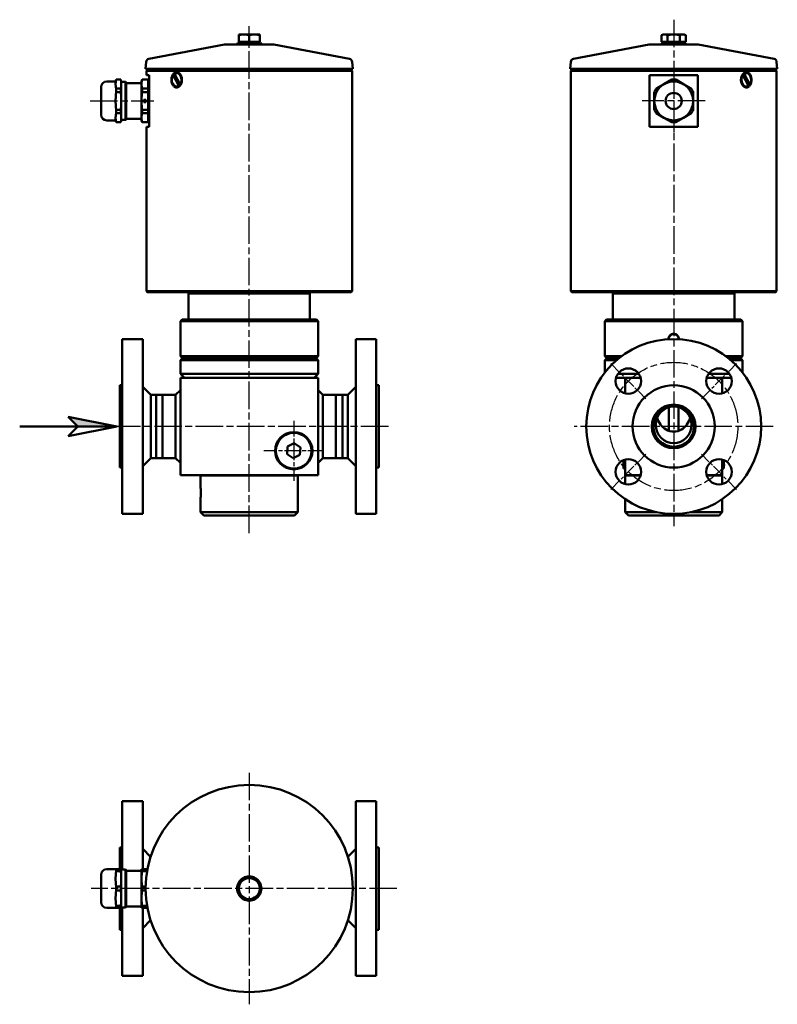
# Model space of a CAD drawing. Header units: millimetres. Extents: x 69 to 537, y 181 to 789.
import ezdxf

# ---------------------------------------------------------------- set-up
doc = ezdxf.new("R2010")
doc.units = ezdxf.units.MM
doc.header["$LTSCALE"] = 3
doc.linetypes.add('CHAIN', pattern=[0.3543, 0.2362, -0.0295, 0.0591, -0.0295])
for name, color, linetype, lineweight in [('Mittellinie(DIN)', 4, 'CHAIN', 25), ('Mittelpunktmarkierung(DIN)', 4, 'CHAIN', 25), ('Schraffur', 230, 'Continuous', 25), ('Sichtbare Kanten(DIN)', 7, 'Continuous', 50), ('Skizziergeometrie(DIN)', 255, 'Continuous', 50), ('Symbole(DIN)', 255, 'Continuous', 25)]:
    doc.layers.add(name, color=color, linetype=linetype, lineweight=lineweight)
doc.styles.get("Standard").update_dxf_attribs({"font": 'isocpeur.ttf'})
doc.dimstyles.new('Führungslinie(DIN)', dxfattribs={"dimscale": 3, "dimtxt": 0.18, "dimasz": 2.5, "dimexe": 0.18, "dimexo": 0.0625, "dimgap": 0.09, "dimtad": 0, "dimtih": 1, "dimtoh": 1, "dimdec": 4, "dimzin": 0, "dimdsep": 46, "dimtxsty": 'Standard', "dimblk": 'CLOSED', "dimcen": 0.09, "dimadec": 0, "dimazin": 0, "dimtfac": 1, "dimtdec": 4, "dimtofl": 0, "dimtmove": 0, "dimatfit": 3, "dimfxl": 1, "dimtolj": 1, "dimtzin": 0, "dimarcsym": 0})

# ---------------------------------------------------------------- blocks, each defined once
blk = doc.blocks.new('Richtungspfeil')
at = {"layer": 'Schraffur'}
blk.add_hatch(color=256, dxfattribs=at).paths.add_polyline_path([(10, 0), (0, 2), (2, 0)])
for p, q in [((10, 0), (0, 2)), ((0, 2), (2, 0)), ((2, 0), (10, 0))]:
    blk.add_line(p, q)
at = {"layer": 'Skizziergeometrie(DIN)'}
for p, q in [((-10, 0), (10, 0)), ((10, 0), (0, 2)), ((0, 2), (2, 0)), ((2, 0), (0, -2)), ((0, -2), (10, 0))]:
    blk.add_line(p, q, dxfattribs=at)
blk = doc.blocks.new('_Closed')
at = {"color": 0, "linetype": 'ByBlock', "lineweight": -2}
for p, q in [((-1, 0.167), (0, 0)), ((-1, 0.167), (-1, -0.167)), ((0, 0), (-1, -0.167)), ((0, 0), (-1, 0))]:
    blk.add_line(p, q, dxfattribs=at)

msp = doc.modelspace()

# ---------------------------------------------------------------- linework, layer by layer
at = {"layer": 'Mittellinie(DIN)', "linetype": 'CHAIN', "ltscale": 23.990969}
for p, q in [((210.83, 471.82), (210.83, 784.82)), ((112.52, 738.65), (151.83, 738.65)), ((296.73, 537.65), (120.58, 537.65))]:
    msp.add_line(p, q, dxfattribs=at)
msp.add_circle((472.95, 537.65), 39.6, dxfattribs=at)
at = {"layer": 'Mittelpunktmarkierung(DIN)', "linetype": 'CHAIN', "ltscale": 23.990969}
for p, q in [((472.95, 788.82), (472.95, 476.15)), ((472.95, 758.14), (472.95, 719.16)), ((492.44, 738.65), (453.46, 738.65)), ((534.45, 537.65), (411.45, 537.65)), ((210.83, 323.82), (210.83, 180.85)), ((302.02, 252.33), (113.16, 252.33))]:
    msp.add_line(p, q, dxfattribs=at)
at = {"layer": 'Mittelpunktmarkierung(DIN)', "linetype": 'CHAIN', "ltscale": 11.371256}
for p, q in [((434.09, 576.5), (455.8, 554.79)), ((490.1, 554.79), (511.8, 576.5)), ((434.09, 498.79), (455.8, 520.5)), ((511.8, 498.79), (490.1, 520.5))]:
    msp.add_line(p, q, dxfattribs=at)
at = {"layer": 'Mittelpunktmarkierung(DIN)', "linetype": 'CHAIN', "ltscale": 13.704791}
for p, q in [((238.33, 541.15), (238.33, 504.15)), ((256.83, 522.65), (219.83, 522.65))]:
    msp.add_line(p, q, dxfattribs=at)
at = {"layer": 'Sichtbare Kanten(DIN)'}
for p, q in [((204.33, 779.17), (204.33, 779.75)), ((207.58, 779.75), (204.33, 779.75)), ((204.33, 775.05), (204.33, 779.17)), ((214.08, 779.75), (207.58, 779.75)), ((210.83, 775.05), (210.83, 779.17)), ((217.33, 779.75), (214.08, 779.75)), ((217.33, 779.75), (217.33, 779.17)), ((217.33, 775.05), (217.33, 779.17)), ((466.45, 779.75), (465.44, 779.17)), ((465.44, 775.05), (465.44, 779.17)), ((467.32, 779.75), (466.45, 779.75)), ((472.95, 779.75), (467.32, 779.75)), ((469.2, 775.05), (469.2, 779.17)), ((478.58, 779.75), (472.95, 779.75)), ((476.7, 775.05), (476.7, 779.17)), ((479.45, 779.75), (478.58, 779.75)), ((479.45, 779.75), (480.45, 779.17)), ((480.45, 775.05), (480.45, 779.17)), ((195.63, 773.41), (148.88, 764.57)), ((196.01, 773.45), (225.65, 773.45)), ((203.9, 774.45), (203.33, 773.45)), ((203.9, 774.45), (217.75, 774.45)), ((210.83, 775.05), (204.33, 775.05)), ((205.01, 775.05), (205.01, 774.45)), ((217.33, 775.05), (210.83, 775.05)), ((216.64, 775.05), (216.64, 774.45)), ((217.75, 774.45), (218.33, 773.45)), ((226.02, 773.41), (272.78, 764.57)), ((457.76, 773.41), (411, 764.57)), ((458.13, 773.45), (487.77, 773.45)), ((469.2, 775.05), (465.44, 775.05)), ((466.03, 774.45), (465.45, 773.45)), ((466.03, 774.45), (479.87, 774.45)), ((467.13, 775.05), (467.13, 774.45)), ((476.7, 775.05), (469.2, 775.05)), ((480.45, 775.05), (476.7, 775.05)), ((478.76, 775.05), (478.76, 774.45)), ((479.87, 774.45), (480.45, 773.45)), ((488.14, 773.41), (534.9, 764.57)), ((147.26, 762.8), (146.84, 758.45)), ((274.39, 762.8), (274.81, 758.45)), ((409.38, 762.8), (408.96, 758.45)), ((536.52, 762.8), (536.94, 758.45)), ((146.84, 758.45), (274.81, 758.45)), ((147.83, 757.65), (147.33, 757.15)), ((274.33, 757.15), (147.33, 757.15)), ((147.33, 754.65), (147.33, 757.15)), ((149.12, 754.65), (147.33, 754.65)), ((147.83, 757.65), (273.83, 757.65)), ((148.83, 758.45), (148.83, 757.65)), ((149.12, 754.65), (149.12, 722.65)), ((163.79, 754.52), (164.15, 754.52)), ((167.27, 747.88), (163.79, 754.52)), ((164.65, 755.42), (168.13, 748.77)), ((165.96, 755.85), (166.31, 755.85)), ((272.83, 758.45), (272.83, 757.65)), ((273.83, 757.65), (274.33, 757.15)), ((274.33, 621.15), (274.33, 757.15)), ((408.96, 758.45), (536.94, 758.45)), ((409.95, 757.65), (409.45, 757.15)), ((536.45, 757.15), (409.45, 757.15)), ((409.45, 621.15), (409.45, 757.15)), ((409.95, 757.65), (535.95, 757.65)), ((410.95, 758.45), (410.95, 757.65)), ((487.95, 754.65), (457.95, 754.65)), ((457.95, 722.65), (457.95, 754.65)), ((487.95, 754.65), (487.95, 722.65)), ((515.65, 754.52), (515.3, 754.52)), ((519.12, 747.88), (515.65, 754.52)), ((518.72, 749.43), (515.93, 754.76)), ((516.15, 755.42), (516.51, 755.42)), ((516.51, 755.42), (519.98, 748.77)), ((517.82, 755.85), (517.46, 755.85)), ((534.95, 758.45), (534.95, 757.65)), ((535.95, 757.65), (536.45, 757.15)), ((536.45, 621.15), (536.45, 757.15)), ((122.82, 750.64), (128.32, 750.64)), ((128.32, 750.65), (128.65, 751.85)), ((128.32, 749.04), (128.32, 750.65)), ((128.65, 751.79), (128.65, 751.85)), ((128.65, 751.85), (131.5, 751.85)), ((128.65, 751.79), (131.5, 751.79)), ((131.5, 751.79), (131.5, 751.85)), ((131.82, 750.65), (131.5, 751.85)), ((131.82, 749.04), (131.82, 750.65)), ((131.82, 750.41), (134.44, 750.41)), ((131.82, 738.65), (131.82, 749.04)), ((134.44, 726.89), (134.44, 750.41)), ((134.82, 750.03), (134.44, 750.41)), ((134.82, 727.27), (134.82, 750.03)), ((134.82, 749.65), (144.33, 749.65)), ((144.33, 750.65), (144.66, 751.85)), ((144.33, 749.04), (144.33, 750.65)), ((144.33, 738.65), (144.33, 749.04)), ((144.66, 751.79), (144.66, 751.85)), ((144.66, 751.85), (148.32, 751.85)), ((144.66, 751.79), (148.32, 751.79)), ((148.32, 751.79), (148.32, 751.85)), ((148.32, 751.79), (148.32, 746.29)), ((165.06, 753.86), (167.85, 748.53)), ((167.62, 747.88), (167.27, 747.88)), ((168.13, 748.77), (168.48, 748.77)), ((466.95, 749.04), (462.19, 746.29)), ((471.71, 751.79), (466.95, 749.04)), ((478.95, 749.04), (474.19, 751.79)), ((483.71, 746.29), (478.95, 749.04)), ((519.98, 748.77), (519.63, 748.77)), ((119.32, 730.16), (119.32, 747.14)), ((131.5, 746.29), (128.65, 746.29)), ((128.65, 744.15), (128.65, 746.29)), ((128.65, 744.15), (131.5, 744.15)), ((131.5, 744.15), (131.5, 746.29)), ((144.66, 744.15), (144.66, 746.29)), ((148.32, 746.29), (144.66, 746.29)), ((144.66, 744.15), (148.32, 744.15)), ((148.32, 744.15), (148.32, 746.29)), ((148.32, 744.15), (148.32, 733.15)), ((165.96, 747.45), (166.31, 747.45)), ((460.95, 744.15), (460.95, 738.65)), ((484.95, 738.65), (484.95, 744.15)), ((517.82, 747.45), (517.46, 747.45)), ((131.82, 728.25), (131.82, 738.65)), ((144.33, 728.25), (144.33, 738.65)), ((145.66, 739.31), (146.98, 739.31)), ((145.66, 737.99), (145.66, 739.31)), ((146.98, 737.99), (145.66, 737.99)), ((145.75, 738.49), (145.78, 738.5)), ((145.8, 738.45), (145.76, 738.43)), ((145.97, 739.08), (145.95, 739.11)), ((146, 739.15), (146.02, 739.12)), ((146.29, 738.05), (146.29, 738.09)), ((146.35, 738.09), (146.35, 738.05)), ((146.63, 739.12), (146.65, 739.15)), ((146.7, 739.11), (146.68, 739.08)), ((146.88, 738.43), (146.85, 738.45)), ((146.86, 738.5), (146.9, 738.49)), ((146.98, 739.31), (146.98, 737.99)), ((460.95, 738.65), (460.95, 733.15)), ((484.95, 733.15), (484.95, 738.65)), ((131.5, 733.15), (128.65, 733.15)), ((128.65, 731), (128.65, 733.15)), ((128.65, 731), (131.5, 731)), ((131.5, 731), (131.5, 733.15)), ((144.66, 731), (144.66, 733.15)), ((148.32, 733.15), (144.66, 733.15)), ((144.66, 731), (148.32, 731)), ((148.32, 731), (148.32, 733.15)), ((148.32, 731), (148.32, 725.51)), ((462.19, 731), (466.95, 728.25)), ((478.95, 728.25), (483.71, 731)), ((122.82, 726.66), (128.32, 726.66)), ((128.32, 726.65), (128.32, 728.25)), ((128.32, 726.65), (128.65, 725.45)), ((128.65, 725.45), (128.65, 725.51)), ((131.5, 725.51), (128.65, 725.51)), ((128.65, 725.45), (131.5, 725.45)), ((131.82, 726.65), (131.5, 725.45)), ((131.5, 725.45), (131.5, 725.51)), ((131.82, 726.65), (131.82, 728.25)), ((131.82, 726.89), (134.44, 726.89)), ((134.82, 727.27), (134.44, 726.89)), ((134.82, 727.65), (144.33, 727.65)), ((144.33, 726.65), (144.33, 728.25)), ((144.33, 726.65), (144.66, 725.45)), ((144.66, 725.45), (144.66, 725.51)), ((148.32, 725.51), (144.66, 725.51)), ((144.66, 725.45), (148.32, 725.45)), ((148.32, 725.45), (148.32, 725.51)), ((466.95, 728.25), (471.71, 725.51)), ((474.19, 725.51), (478.95, 728.25)), ((147.33, 722.65), (149.12, 722.65)), ((147.33, 621.15), (147.33, 722.65)), ((457.95, 722.65), (487.95, 722.65)), ((147.33, 621.15), (274.33, 621.15)), ((147.83, 620.65), (147.33, 621.15)), ((273.83, 620.65), (147.83, 620.65)), ((179.83, 620.65), (179.83, 619.65)), ((241.83, 620.65), (241.83, 619.65)), ((273.83, 620.65), (274.33, 621.15)), ((409.45, 621.15), (536.45, 621.15)), ((409.95, 620.65), (409.45, 621.15)), ((535.95, 620.65), (409.95, 620.65)), ((441.95, 620.65), (441.95, 619.65)), ((503.95, 620.65), (503.95, 619.65)), ((535.95, 620.65), (536.45, 621.15)), ((248.33, 619.65), (173.33, 619.65)), ((173.33, 603.65), (173.33, 619.65)), ((248.33, 603.65), (248.33, 619.65)), ((510.45, 619.65), (435.45, 619.65)), ((435.45, 603.65), (435.45, 619.65)), ((510.45, 603.65), (510.45, 619.65)), ((169.33, 603.65), (168.33, 602.65)), ((168.33, 594.85), (168.33, 602.65)), ((253.33, 602.65), (168.33, 602.65)), ((169.33, 603.65), (252.33, 603.65)), ((252.33, 603.65), (253.33, 602.65)), ((253.33, 581.15), (253.33, 602.65)), ((431.45, 603.65), (430.45, 602.65)), ((430.45, 581.15), (430.45, 602.65)), ((515.45, 602.65), (430.45, 602.65)), ((431.45, 603.65), (514.45, 603.65)), ((514.45, 603.65), (515.45, 602.65)), ((515.45, 581.15), (515.45, 602.65)), ((132.43, 483.65), (132.43, 591.65)), ((132.43, 591.65), (145.03, 591.65)), ((145.03, 483.65), (145.03, 591.65)), ((276.63, 591.65), (276.63, 483.65)), ((289.23, 591.65), (276.63, 591.65)), ((289.23, 591.65), (289.23, 483.65)), ((168.33, 581.15), (168.33, 588.45)), ((168.33, 581.15), (253.33, 581.15)), ((169.83, 579.65), (168.33, 581.15)), ((169.33, 579.65), (168.33, 578.65)), ((253.33, 578.65), (168.33, 578.65)), ((168.33, 577.15), (168.33, 578.65)), ((169.33, 579.65), (252.33, 579.65)), ((251.83, 579.65), (253.33, 581.15)), ((252.33, 579.65), (253.33, 578.65)), ((253.33, 570.15), (253.33, 578.65)), ((430.45, 581.15), (440.95, 581.15)), ((431.95, 579.65), (430.45, 581.15)), ((431.45, 579.65), (430.45, 578.65)), ((437.81, 578.65), (430.45, 578.65)), ((430.45, 570.96), (430.45, 578.65)), ((431.45, 579.65), (439.01, 579.65)), ((504.95, 581.15), (515.45, 581.15)), ((506.89, 579.65), (514.45, 579.65)), ((515.45, 578.65), (508.09, 578.65)), ((513.95, 579.65), (515.45, 581.15)), ((514.45, 579.65), (515.45, 578.65)), ((515.45, 570.96), (515.45, 578.65)), ((168.33, 570.15), (168.33, 571.15)), ((168.33, 570.15), (253.33, 570.15)), ((170.83, 567.65), (168.33, 570.15)), ((168.33, 567.65), (168.33, 507.65)), ((184.37, 567.65), (168.33, 567.65)), ((237.28, 567.65), (184.37, 567.65)), ((253.33, 567.65), (237.28, 567.65)), ((250.83, 567.65), (253.33, 570.15)), ((253.33, 507.65), (253.33, 567.65)), ((442.95, 567.65), (437.36, 567.65)), ((438.51, 570.15), (451.38, 570.15)), ((442.95, 567.65), (452.54, 567.65)), ((442.95, 558.06), (442.95, 567.65)), ((493.36, 567.65), (502.95, 567.65)), ((494.52, 570.15), (507.38, 570.15)), ((502.95, 567.65), (502.95, 558.06)), ((508.54, 567.65), (502.95, 567.65)), ((130.83, 512.25), (130.83, 563.05)), ((130.83, 563.05), (132.43, 563.05)), ((150.03, 557.15), (145.03, 562.15)), ((165.33, 557.15), (168.33, 560.15)), ((256.33, 557.15), (253.33, 560.15)), ((271.63, 557.15), (276.63, 562.15)), ((290.83, 563.05), (289.23, 563.05)), ((290.83, 563.05), (290.83, 512.25)), ((150.03, 518.15), (150.03, 557.15)), ((150.03, 557.15), (153.33, 557.15)), ((153.33, 518.15), (153.33, 557.15)), ((153.33, 557.15), (153.33, 518.15)), ((157.33, 557.15), (153.33, 557.15)), ((157.33, 557.15), (157.33, 518.15)), ((165.33, 557.15), (157.33, 557.15)), ((157.33, 557.15), (157.33, 518.15)), ((165.33, 518.15), (165.33, 557.15)), ((256.33, 557.15), (256.33, 518.15)), ((264.33, 557.15), (256.33, 557.15)), ((264.33, 518.15), (264.33, 557.15)), ((264.33, 557.15), (264.33, 551.44)), ((268.33, 557.15), (264.33, 557.15)), ((268.33, 557.15), (268.33, 518.15)), ((271.63, 557.15), (268.33, 557.15)), ((268.33, 557.15), (268.33, 551.44)), ((271.63, 557.15), (271.63, 518.15)), ((264.33, 551.44), (264.33, 518.15)), ((268.33, 551.44), (268.33, 537.65)), ((469.95, 534.97), (469.95, 549.51)), ((475.95, 534.97), (475.95, 549.51)), ((268.33, 537.65), (268.33, 518.15)), ((234.19, 520.59), (234.48, 525.2)), ((234.48, 525.2), (238.62, 527.26)), ((238.62, 527.26), (242.46, 524.7)), ((242.46, 524.7), (242.17, 520.09)), ((150.03, 518.15), (145.03, 513.15)), ((150.03, 518.15), (153.33, 518.15)), ((157.33, 518.15), (153.33, 518.15)), ((165.33, 518.15), (157.33, 518.15)), ((165.33, 518.15), (168.33, 515.15)), ((238.04, 518.04), (234.19, 520.59)), ((242.17, 520.09), (238.04, 518.04)), ((256.33, 518.15), (253.33, 515.15)), ((264.33, 518.15), (256.33, 518.15)), ((268.33, 518.15), (264.33, 518.15)), ((271.63, 518.15), (268.33, 518.15)), ((271.63, 518.15), (276.63, 513.15)), ((441.95, 511.65), (441.95, 516.9)), ((442.95, 507.65), (442.95, 517.24)), ((502.95, 517.24), (502.95, 507.65)), ((503.95, 516.9), (503.95, 511.65)), ((130.83, 512.25), (132.43, 512.25)), ((290.83, 512.25), (289.23, 512.25)), ((441.95, 511.65), (442.95, 511.65)), ((503.95, 511.65), (502.95, 511.65)), ((168.33, 507.65), (253.33, 507.65)), ((181.03, 507.65), (180.83, 507.45)), ((240.83, 507.45), (180.83, 507.45)), ((180.83, 499.35), (180.83, 507.45)), ((240.63, 507.65), (240.83, 507.45)), ((240.83, 484.65), (240.83, 507.45)), ((452.54, 507.65), (442.95, 507.65)), ((443.15, 507.65), (442.95, 507.45)), ((452.48, 507.45), (442.95, 507.45)), ((442.95, 502.05), (442.95, 507.45)), ((502.95, 507.65), (493.36, 507.65)), ((502.95, 507.45), (493.41, 507.45)), ((502.75, 507.65), (502.95, 507.45)), ((502.95, 502.05), (502.95, 507.45)), ((180.83, 484.65), (180.83, 493.95)), ((442.95, 484.65), (442.95, 492.75)), ((502.95, 484.65), (502.95, 492.75)), ((132.43, 483.65), (145.03, 483.65)), ((180.83, 484.65), (240.83, 484.65)), ((182.83, 482.65), (180.83, 484.65)), ((238.83, 482.65), (182.83, 482.65)), ((238.83, 482.65), (240.83, 484.65)), ((289.23, 483.65), (276.63, 483.65)), ((442.95, 484.65), (462.61, 484.65)), ((444.95, 482.65), (442.95, 484.65)), ((500.95, 482.65), (444.95, 482.65)), ((483.29, 484.65), (502.95, 484.65)), ((500.95, 482.65), (502.95, 484.65)), ((132.43, 264.09), (132.43, 306.33)), ((132.43, 306.33), (145.03, 306.33)), ((145.03, 264.33), (145.03, 306.33)), ((276.63, 306.33), (276.63, 198.33)), ((289.23, 306.33), (276.63, 306.33)), ((289.23, 306.33), (289.23, 198.33)), ((130.83, 264.33), (130.83, 277.73)), ((130.83, 277.73), (132.43, 277.73)), ((149.92, 271.94), (145.03, 276.83)), ((271.74, 271.94), (276.63, 276.83)), ((290.83, 277.73), (289.23, 277.73)), ((290.83, 277.73), (290.83, 226.93)), ((122.82, 264.32), (128.32, 264.32)), ((128.65, 264.33), (128.32, 264.33)), ((131.5, 264.33), (128.65, 264.33)), ((128.65, 263.09), (128.65, 264.33)), ((128.65, 263.09), (131.5, 263.09)), ((131.82, 264.33), (131.5, 264.33)), ((131.5, 263.09), (131.5, 264.33)), ((131.82, 258.33), (131.82, 264.33)), ((131.82, 264.09), (134.44, 264.09)), ((134.44, 240.57), (134.44, 264.09)), ((134.82, 263.71), (134.44, 264.09)), ((134.82, 240.95), (134.82, 263.71)), ((134.82, 263.33), (144.33, 263.33)), ((144.33, 258.33), (144.33, 264.33)), ((144.66, 264.33), (144.33, 264.33)), ((144.66, 263.09), (144.66, 264.33)), ((147.98, 264.33), (144.66, 264.33)), ((144.66, 263.09), (147.75, 263.09)), ((119.32, 243.84), (119.32, 260.82)), ((131.82, 246.33), (131.82, 258.33)), ((144.33, 246.33), (144.33, 258.33)), ((204.33, 256.09), (207.58, 257.96)), ((204.33, 252.33), (204.33, 256.09)), ((207.58, 257.96), (210.83, 259.84)), ((210.83, 259.84), (214.08, 257.96)), ((214.08, 257.96), (217.33, 256.09)), ((217.33, 256.09), (217.33, 252.33)), ((131.5, 253.57), (128.65, 253.57)), ((128.65, 251.09), (128.65, 253.57)), ((128.65, 251.09), (131.5, 251.09)), ((131.5, 251.09), (131.5, 253.57)), ((144.66, 251.09), (144.66, 253.57)), ((146.85, 253.57), (144.66, 253.57)), ((144.66, 251.09), (146.85, 251.09)), ((204.33, 248.58), (204.33, 252.33)), ((217.33, 252.33), (217.33, 248.58)), ((131.82, 240.33), (131.82, 246.33)), ((144.33, 240.33), (144.33, 246.33)), ((207.58, 246.7), (204.33, 248.58)), ((210.83, 244.83), (207.58, 246.7)), ((214.08, 246.7), (210.83, 244.83)), ((217.33, 248.58), (214.08, 246.7)), ((122.82, 240.34), (128.32, 240.34)), ((128.32, 240.33), (128.65, 240.33)), ((131.5, 241.57), (128.65, 241.57)), ((128.65, 240.33), (128.65, 241.57)), ((128.65, 240.33), (131.5, 240.33)), ((130.83, 226.93), (130.83, 240.33)), ((131.5, 240.33), (131.5, 241.57)), ((131.5, 240.33), (131.82, 240.33)), ((131.82, 240.57), (134.44, 240.57)), ((132.43, 198.33), (132.43, 240.57)), ((134.82, 240.95), (134.44, 240.57)), ((134.82, 241.33), (144.33, 241.33)), ((144.33, 240.33), (144.66, 240.33)), ((144.66, 240.33), (144.66, 241.57)), ((147.75, 241.57), (144.66, 241.57)), ((144.66, 240.33), (147.98, 240.33)), ((145.03, 198.33), (145.03, 240.33)), ((149.92, 232.72), (145.03, 227.83)), ((271.74, 232.72), (276.63, 227.83)), ((130.83, 226.93), (132.43, 226.93)), ((290.83, 226.93), (289.23, 226.93)), ((132.43, 198.33), (145.03, 198.33)), ((289.23, 198.33), (276.63, 198.33))]:
    msp.add_line(p, q, dxfattribs=at)
at = {"layer": 'Sichtbare Kanten(DIN)', "flags": 128}
for points in [[(207.58, 779.75), (207.45, 779.75), (207.32, 779.74), (207.19, 779.74), (207.06, 779.73), (206.93, 779.72), (206.8, 779.71), (206.67, 779.7), (206.54, 779.68), (206.41, 779.67), (206.28, 779.65), (206.14, 779.63), (206.01, 779.6), (205.88, 779.58), (205.74, 779.55), (205.61, 779.52), (205.47, 779.49), (205.33, 779.46), (205.2, 779.43), (205.06, 779.39), (204.91, 779.35), (204.77, 779.31), (204.62, 779.26), (204.48, 779.22), (204.33, 779.17)], [(210.83, 779.17), (210.68, 779.22), (210.53, 779.26), (210.38, 779.31), (210.24, 779.35), (210.1, 779.39), (209.96, 779.43), (209.82, 779.46), (209.68, 779.49), (209.55, 779.52), (209.41, 779.55), (209.28, 779.58), (209.14, 779.6), (209.01, 779.63), (208.88, 779.65), (208.75, 779.67), (208.62, 779.68), (208.49, 779.7), (208.36, 779.71), (208.23, 779.72), (208.1, 779.73), (207.97, 779.74), (207.84, 779.74), (207.71, 779.75), (207.58, 779.75)], [(214.08, 779.75), (213.95, 779.75), (213.82, 779.74), (213.69, 779.74), (213.56, 779.73), (213.43, 779.72), (213.3, 779.71), (213.17, 779.7), (213.04, 779.68), (212.91, 779.67), (212.78, 779.65), (212.64, 779.63), (212.51, 779.6), (212.38, 779.58), (212.24, 779.55), (212.11, 779.52), (211.97, 779.49), (211.83, 779.46), (211.7, 779.43), (211.56, 779.39), (211.41, 779.35), (211.27, 779.31), (211.12, 779.26), (210.98, 779.22), (210.83, 779.17)], [(217.33, 779.17), (217.18, 779.22), (217.03, 779.26), (216.88, 779.31), (216.74, 779.35), (216.6, 779.39), (216.46, 779.43), (216.32, 779.46), (216.18, 779.49), (216.05, 779.52), (215.91, 779.55), (215.78, 779.58), (215.64, 779.6), (215.51, 779.63), (215.38, 779.65), (215.25, 779.67), (215.12, 779.68), (214.99, 779.7), (214.86, 779.71), (214.73, 779.72), (214.6, 779.73), (214.47, 779.74), (214.34, 779.74), (214.21, 779.75), (214.08, 779.75)], [(467.32, 779.75), (467.24, 779.75), (467.17, 779.74), (467.09, 779.74), (467.02, 779.73), (466.95, 779.72), (466.87, 779.71), (466.8, 779.7), (466.72, 779.68), (466.64, 779.67), (466.57, 779.65), (466.49, 779.63), (466.42, 779.6), (466.34, 779.58), (466.26, 779.55), (466.18, 779.52), (466.1, 779.49), (466.03, 779.46), (465.95, 779.43), (465.86, 779.39), (465.78, 779.35), (465.7, 779.31), (465.62, 779.26), (465.53, 779.22), (465.44, 779.17)], [(469.2, 779.17), (469.11, 779.22), (469.03, 779.26), (468.94, 779.31), (468.86, 779.35), (468.78, 779.39), (468.7, 779.43), (468.61, 779.46), (468.54, 779.49), (468.46, 779.52), (468.38, 779.55), (468.3, 779.58), (468.22, 779.6), (468.15, 779.63), (468.07, 779.65), (468, 779.67), (467.92, 779.68), (467.85, 779.7), (467.77, 779.71), (467.7, 779.72), (467.62, 779.73), (467.55, 779.74), (467.47, 779.74), (467.4, 779.75), (467.32, 779.75)], [(472.95, 779.75), (472.8, 779.75), (472.65, 779.74), (472.5, 779.74), (472.35, 779.73), (472.2, 779.72), (472.05, 779.71), (471.9, 779.7), (471.75, 779.68), (471.6, 779.67), (471.45, 779.65), (471.29, 779.63), (471.14, 779.6), (470.99, 779.58), (470.83, 779.55), (470.68, 779.52), (470.52, 779.49), (470.36, 779.46), (470.2, 779.43), (470.04, 779.39), (469.87, 779.35), (469.71, 779.31), (469.54, 779.26), (469.37, 779.22), (469.2, 779.17)], [(476.7, 779.17), (476.53, 779.22), (476.36, 779.26), (476.19, 779.31), (476.03, 779.35), (475.86, 779.39), (475.7, 779.43), (475.54, 779.46), (475.38, 779.49), (475.22, 779.52), (475.07, 779.55), (474.91, 779.58), (474.76, 779.6), (474.6, 779.63), (474.45, 779.65), (474.3, 779.67), (474.15, 779.68), (474, 779.7), (473.85, 779.71), (473.7, 779.72), (473.55, 779.73), (473.4, 779.74), (473.25, 779.74), (473.1, 779.75), (472.95, 779.75)], [(478.58, 779.75), (478.5, 779.75), (478.43, 779.74), (478.35, 779.74), (478.28, 779.73), (478.2, 779.72), (478.13, 779.71), (478.05, 779.7), (477.98, 779.68), (477.9, 779.67), (477.83, 779.65), (477.75, 779.63), (477.67, 779.6), (477.6, 779.58), (477.52, 779.55), (477.44, 779.52), (477.36, 779.49), (477.28, 779.46), (477.2, 779.43), (477.12, 779.39), (477.04, 779.35), (476.96, 779.31), (476.87, 779.26), (476.79, 779.22), (476.7, 779.17)], [(480.45, 779.17), (480.37, 779.22), (480.28, 779.26), (480.2, 779.31), (480.12, 779.35), (480.03, 779.39), (479.95, 779.43), (479.87, 779.46), (479.79, 779.49), (479.71, 779.52), (479.64, 779.55), (479.56, 779.58), (479.48, 779.6), (479.41, 779.63), (479.33, 779.65), (479.25, 779.67), (479.18, 779.68), (479.1, 779.7), (479.03, 779.71), (478.95, 779.72), (478.88, 779.73), (478.8, 779.74), (478.73, 779.74), (478.65, 779.75), (478.58, 779.75)], [(165.93, 746.9), (165.51, 746.94), (165.09, 747.06), (164.69, 747.27), (164.31, 747.56), (163.97, 747.91), (163.68, 748.31), (163.42, 748.77), (163.2, 749.29), (163.03, 749.85), (162.9, 750.45), (162.83, 751.05), (162.8, 751.65), (162.83, 752.24), (162.9, 752.85), (163.03, 753.44), (163.2, 754.01), (163.42, 754.52), (163.68, 754.98), (163.97, 755.39), (164.31, 755.74), (164.69, 756.03), (165.09, 756.23), (165.51, 756.36), (165.93, 756.4)], [(164.15, 754.52), (164.19, 754.49), (164.23, 754.46), (164.27, 754.43), (164.31, 754.4), (164.35, 754.37), (164.39, 754.34), (164.43, 754.31), (164.47, 754.29), (164.51, 754.26), (164.55, 754.23), (164.59, 754.2), (164.63, 754.17), (164.67, 754.15), (164.7, 754.12), (164.74, 754.09), (164.78, 754.07), (164.81, 754.04), (164.85, 754.02), (164.88, 753.99), (164.92, 753.96), (164.95, 753.94), (164.99, 753.91), (165.02, 753.89), (165.06, 753.86)], [(165.93, 756.4), (166.35, 756.36), (166.78, 756.23), (167.2, 756.03), (167.6, 755.74), (167.97, 755.39), (168.29, 754.98), (168.58, 754.52), (168.83, 754.01), (169.03, 753.44), (169.17, 752.85), (169.26, 752.24), (169.28, 751.65), (169.26, 751.05), (169.17, 750.45), (169.03, 749.85), (168.83, 749.29), (168.58, 748.77), (168.29, 748.31), (167.97, 747.91), (167.6, 747.56), (167.2, 747.27), (166.78, 747.06), (166.35, 746.94), (165.93, 746.9)], [(517.85, 746.9), (517.43, 746.94), (517, 747.06), (516.58, 747.27), (516.18, 747.56), (515.81, 747.91), (515.48, 748.31), (515.2, 748.77), (514.95, 749.29), (514.75, 749.85), (514.61, 750.45), (514.52, 751.05), (514.49, 751.65), (514.52, 752.24), (514.61, 752.85), (514.75, 753.44), (514.95, 754.01), (515.2, 754.52), (515.48, 754.98), (515.81, 755.39), (516.18, 755.74), (516.58, 756.03), (517, 756.23), (517.43, 756.36), (517.85, 756.4)], [(515.93, 754.76), (515.94, 754.79), (515.95, 754.81), (515.96, 754.84), (515.96, 754.86), (515.97, 754.89), (515.98, 754.91), (515.99, 754.94), (516, 754.97), (516.01, 754.99), (516.02, 755.02), (516.03, 755.05), (516.04, 755.07), (516.05, 755.1), (516.05, 755.13), (516.06, 755.16), (516.07, 755.18), (516.08, 755.21), (516.09, 755.24), (516.1, 755.27), (516.11, 755.3), (516.12, 755.33), (516.13, 755.36), (516.14, 755.39), (516.15, 755.42)], [(517.85, 756.4), (518.27, 756.36), (518.69, 756.23), (519.09, 756.03), (519.46, 755.74), (519.8, 755.39), (520.1, 754.98), (520.36, 754.52), (520.58, 754.01), (520.75, 753.44), (520.88, 752.85), (520.95, 752.24), (520.98, 751.65), (520.95, 751.05), (520.88, 750.45), (520.75, 749.85), (520.58, 749.29), (520.36, 748.77), (520.1, 748.31), (519.81, 747.91), (519.47, 747.56), (519.09, 747.27), (518.69, 747.06), (518.27, 746.94), (517.85, 746.9)], [(128.32, 749.04), (128.32, 749.15), (128.33, 749.26), (128.33, 749.37), (128.33, 749.49), (128.34, 749.6), (128.34, 749.71), (128.35, 749.82), (128.36, 749.93), (128.37, 750.04), (128.38, 750.16), (128.39, 750.27), (128.4, 750.38), (128.42, 750.49), (128.43, 750.61), (128.45, 750.72), (128.47, 750.84), (128.48, 750.95), (128.5, 751.07), (128.52, 751.19), (128.55, 751.31), (128.57, 751.43), (128.59, 751.55), (128.62, 751.67), (128.65, 751.79)], [(128.65, 746.29), (128.62, 746.41), (128.59, 746.53), (128.57, 746.65), (128.55, 746.77), (128.52, 746.89), (128.5, 747.01), (128.48, 747.13), (128.47, 747.24), (128.45, 747.36), (128.43, 747.47), (128.42, 747.58), (128.4, 747.7), (128.39, 747.81), (128.38, 747.92), (128.37, 748.04), (128.36, 748.15), (128.35, 748.26), (128.34, 748.37), (128.34, 748.48), (128.33, 748.59), (128.33, 748.7), (128.33, 748.82), (128.32, 748.93), (128.32, 749.04)], [(131.5, 751.79), (131.53, 751.67), (131.56, 751.55), (131.58, 751.43), (131.6, 751.31), (131.62, 751.19), (131.65, 751.07), (131.66, 750.95), (131.68, 750.84), (131.7, 750.72), (131.72, 750.61), (131.73, 750.49), (131.74, 750.38), (131.76, 750.27), (131.77, 750.16), (131.78, 750.04), (131.79, 749.93), (131.8, 749.82), (131.8, 749.71), (131.81, 749.6), (131.82, 749.49), (131.82, 749.37), (131.82, 749.26), (131.82, 749.15), (131.82, 749.04)], [(131.82, 749.04), (131.82, 748.93), (131.82, 748.82), (131.82, 748.7), (131.82, 748.59), (131.81, 748.48), (131.8, 748.37), (131.8, 748.26), (131.79, 748.15), (131.78, 748.04), (131.77, 747.92), (131.76, 747.81), (131.74, 747.7), (131.73, 747.58), (131.72, 747.47), (131.7, 747.36), (131.68, 747.24), (131.66, 747.13), (131.65, 747.01), (131.62, 746.89), (131.6, 746.77), (131.58, 746.65), (131.56, 746.53), (131.53, 746.41), (131.5, 746.29)], [(144.33, 749.04), (144.33, 749.15), (144.34, 749.26), (144.34, 749.37), (144.34, 749.49), (144.35, 749.6), (144.35, 749.71), (144.36, 749.82), (144.37, 749.93), (144.38, 750.04), (144.39, 750.16), (144.4, 750.27), (144.41, 750.38), (144.43, 750.49), (144.44, 750.61), (144.46, 750.72), (144.48, 750.84), (144.49, 750.95), (144.51, 751.07), (144.53, 751.19), (144.56, 751.31), (144.58, 751.43), (144.6, 751.55), (144.63, 751.67), (144.66, 751.79)], [(144.66, 746.29), (144.63, 746.41), (144.6, 746.53), (144.58, 746.65), (144.56, 746.77), (144.53, 746.89), (144.51, 747.01), (144.49, 747.13), (144.48, 747.24), (144.46, 747.36), (144.44, 747.47), (144.43, 747.58), (144.41, 747.7), (144.4, 747.81), (144.39, 747.92), (144.38, 748.04), (144.37, 748.15), (144.36, 748.26), (144.35, 748.37), (144.35, 748.48), (144.34, 748.59), (144.34, 748.7), (144.34, 748.82), (144.33, 748.93), (144.33, 749.04)], [(167.85, 748.53), (167.84, 748.51), (167.83, 748.48), (167.82, 748.46), (167.81, 748.43), (167.8, 748.41), (167.79, 748.38), (167.79, 748.36), (167.78, 748.33), (167.77, 748.3), (167.76, 748.28), (167.75, 748.25), (167.74, 748.22), (167.73, 748.19), (167.72, 748.17), (167.71, 748.14), (167.7, 748.11), (167.69, 748.08), (167.68, 748.05), (167.67, 748.02), (167.66, 748), (167.65, 747.97), (167.64, 747.94), (167.63, 747.91), (167.62, 747.88)], [(519.63, 748.77), (519.59, 748.8), (519.54, 748.83), (519.5, 748.86), (519.46, 748.89), (519.42, 748.92), (519.38, 748.95), (519.34, 748.98), (519.3, 749.01), (519.26, 749.04), (519.23, 749.06), (519.19, 749.09), (519.15, 749.12), (519.11, 749.15), (519.07, 749.17), (519.04, 749.2), (519, 749.23), (518.96, 749.25), (518.93, 749.28), (518.89, 749.31), (518.86, 749.33), (518.82, 749.36), (518.79, 749.38), (518.75, 749.41), (518.72, 749.43)], [(128.32, 738.65), (128.32, 738.87), (128.33, 739.09), (128.33, 739.32), (128.33, 739.54), (128.34, 739.76), (128.34, 739.98), (128.35, 740.21), (128.36, 740.43), (128.37, 740.65), (128.38, 740.88), (128.39, 741.1), (128.4, 741.33), (128.42, 741.56), (128.43, 741.79), (128.45, 742.01), (128.47, 742.24), (128.48, 742.48), (128.5, 742.71), (128.52, 742.94), (128.55, 743.18), (128.57, 743.42), (128.59, 743.66), (128.62, 743.9), (128.65, 744.15)], [(131.5, 744.15), (131.53, 743.9), (131.56, 743.66), (131.58, 743.42), (131.6, 743.18), (131.62, 742.94), (131.65, 742.71), (131.66, 742.48), (131.68, 742.24), (131.7, 742.01), (131.72, 741.79), (131.73, 741.56), (131.74, 741.33), (131.76, 741.1), (131.77, 740.88), (131.78, 740.65), (131.79, 740.43), (131.8, 740.21), (131.8, 739.98), (131.81, 739.76), (131.82, 739.54), (131.82, 739.32), (131.82, 739.09), (131.82, 738.87), (131.82, 738.65)], [(144.33, 738.65), (144.33, 738.87), (144.34, 739.09), (144.34, 739.32), (144.34, 739.54), (144.35, 739.76), (144.35, 739.98), (144.36, 740.21), (144.37, 740.43), (144.38, 740.65), (144.39, 740.88), (144.4, 741.1), (144.41, 741.33), (144.43, 741.56), (144.44, 741.79), (144.46, 742.01), (144.48, 742.24), (144.49, 742.48), (144.51, 742.71), (144.53, 742.94), (144.56, 743.18), (144.58, 743.42), (144.6, 743.66), (144.63, 743.9), (144.66, 744.15)], [(128.65, 733.15), (128.62, 733.39), (128.59, 733.64), (128.57, 733.88), (128.55, 734.11), (128.52, 734.35), (128.5, 734.59), (128.48, 734.82), (128.47, 735.05), (128.45, 735.28), (128.43, 735.51), (128.42, 735.74), (128.4, 735.96), (128.39, 736.19), (128.38, 736.41), (128.37, 736.64), (128.36, 736.86), (128.35, 737.09), (128.34, 737.31), (128.34, 737.53), (128.33, 737.76), (128.33, 737.98), (128.33, 738.2), (128.32, 738.42), (128.32, 738.65)], [(131.82, 738.65), (131.82, 738.42), (131.82, 738.2), (131.82, 737.98), (131.82, 737.76), (131.81, 737.53), (131.8, 737.31), (131.8, 737.09), (131.79, 736.86), (131.78, 736.64), (131.77, 736.41), (131.76, 736.19), (131.74, 735.96), (131.73, 735.74), (131.72, 735.51), (131.7, 735.28), (131.68, 735.05), (131.66, 734.82), (131.65, 734.59), (131.62, 734.35), (131.6, 734.11), (131.58, 733.88), (131.56, 733.64), (131.53, 733.39), (131.5, 733.15)], [(144.66, 733.15), (144.63, 733.39), (144.6, 733.64), (144.58, 733.88), (144.56, 734.11), (144.53, 734.35), (144.51, 734.59), (144.49, 734.82), (144.48, 735.05), (144.46, 735.28), (144.44, 735.51), (144.43, 735.74), (144.41, 735.96), (144.4, 736.19), (144.39, 736.41), (144.38, 736.64), (144.37, 736.86), (144.36, 737.09), (144.35, 737.31), (144.35, 737.53), (144.34, 737.76), (144.34, 737.98), (144.34, 738.2), (144.33, 738.42), (144.33, 738.65)], [(128.32, 728.25), (128.32, 728.37), (128.33, 728.48), (128.33, 728.59), (128.33, 728.7), (128.34, 728.81), (128.34, 728.92), (128.35, 729.04), (128.36, 729.15), (128.37, 729.26), (128.38, 729.37), (128.39, 729.48), (128.4, 729.6), (128.42, 729.71), (128.43, 729.82), (128.45, 729.94), (128.47, 730.05), (128.48, 730.17), (128.5, 730.29), (128.52, 730.4), (128.55, 730.52), (128.57, 730.64), (128.59, 730.76), (128.62, 730.88), (128.65, 731)], [(131.5, 731), (131.53, 730.88), (131.56, 730.76), (131.58, 730.64), (131.6, 730.52), (131.62, 730.4), (131.65, 730.29), (131.66, 730.17), (131.68, 730.05), (131.7, 729.94), (131.72, 729.82), (131.73, 729.71), (131.74, 729.6), (131.76, 729.48), (131.77, 729.37), (131.78, 729.26), (131.79, 729.15), (131.8, 729.04), (131.8, 728.92), (131.81, 728.81), (131.82, 728.7), (131.82, 728.59), (131.82, 728.48), (131.82, 728.37), (131.82, 728.25)], [(144.33, 728.25), (144.33, 728.37), (144.34, 728.48), (144.34, 728.59), (144.34, 728.7), (144.35, 728.81), (144.35, 728.92), (144.36, 729.04), (144.37, 729.15), (144.38, 729.26), (144.39, 729.37), (144.4, 729.48), (144.41, 729.6), (144.43, 729.71), (144.44, 729.82), (144.46, 729.94), (144.48, 730.05), (144.49, 730.17), (144.51, 730.29), (144.53, 730.4), (144.56, 730.52), (144.58, 730.64), (144.6, 730.76), (144.63, 730.88), (144.66, 731)], [(128.65, 725.51), (128.62, 725.63), (128.59, 725.75), (128.57, 725.87), (128.55, 725.99), (128.52, 726.11), (128.5, 726.22), (128.48, 726.34), (128.47, 726.46), (128.45, 726.57), (128.43, 726.69), (128.42, 726.8), (128.4, 726.91), (128.39, 727.03), (128.38, 727.14), (128.37, 727.25), (128.36, 727.36), (128.35, 727.47), (128.34, 727.59), (128.34, 727.7), (128.33, 727.81), (128.33, 727.92), (128.33, 728.03), (128.32, 728.14), (128.32, 728.25)], [(131.82, 728.25), (131.82, 728.14), (131.82, 728.03), (131.82, 727.92), (131.82, 727.81), (131.81, 727.7), (131.8, 727.59), (131.8, 727.47), (131.79, 727.36), (131.78, 727.25), (131.77, 727.14), (131.76, 727.03), (131.74, 726.91), (131.73, 726.8), (131.72, 726.69), (131.7, 726.57), (131.68, 726.46), (131.66, 726.34), (131.65, 726.22), (131.62, 726.11), (131.6, 725.99), (131.58, 725.87), (131.56, 725.75), (131.53, 725.63), (131.5, 725.51)], [(144.66, 725.51), (144.63, 725.63), (144.6, 725.75), (144.58, 725.87), (144.56, 725.99), (144.53, 726.11), (144.51, 726.22), (144.49, 726.34), (144.48, 726.46), (144.46, 726.57), (144.44, 726.69), (144.43, 726.8), (144.41, 726.91), (144.4, 727.03), (144.39, 727.14), (144.38, 727.25), (144.37, 727.36), (144.36, 727.47), (144.35, 727.59), (144.35, 727.7), (144.34, 727.81), (144.34, 727.92), (144.34, 728.03), (144.33, 728.14), (144.33, 728.25)], [(168.33, 588.45), (168.33, 588.46), (168.33, 588.5), (168.34, 588.6), (168.35, 588.76), (168.36, 588.98), (168.38, 589.27), (168.4, 589.61), (168.42, 590), (168.43, 590.4), (168.44, 590.81), (168.45, 591.23), (168.45, 591.65), (168.45, 592.06), (168.44, 592.48), (168.43, 592.87), (168.42, 593.25), (168.4, 593.6), (168.39, 593.91), (168.37, 594.19), (168.36, 594.42), (168.35, 594.6), (168.34, 594.74), (168.33, 594.82), (168.33, 594.85)], [(476.16, 591.55), (476.15, 591.98), (476.07, 592.4), (475.95, 592.81), (475.76, 593.19), (475.53, 593.55), (475.26, 593.88), (474.94, 594.16), (474.58, 594.4), (474.2, 594.59), (473.8, 594.73), (473.38, 594.82), (472.95, 594.85), (472.52, 594.82), (472.1, 594.73), (471.7, 594.59), (471.31, 594.4), (470.96, 594.16), (470.64, 593.88), (470.37, 593.55), (470.13, 593.19), (469.95, 592.81), (469.82, 592.4), (469.75, 591.98), (469.74, 591.55)], [(469.95, 591.56), (469.97, 591.96), (470.03, 592.36), (470.15, 592.74), (470.32, 593.1), (470.54, 593.43), (470.8, 593.74), (471.1, 594.01), (471.43, 594.23), (471.78, 594.41), (472.16, 594.54), (472.55, 594.62), (472.95, 594.65), (473.35, 594.62), (473.74, 594.54), (474.12, 594.41), (474.47, 594.23), (474.8, 594.01), (475.1, 593.74), (475.36, 593.43), (475.57, 593.1), (475.74, 592.74), (475.86, 592.36), (475.93, 591.96), (475.95, 591.56)], [(168.33, 577.15), (168.33, 577.12), (168.33, 577.05), (168.34, 576.92), (168.35, 576.74), (168.37, 576.52), (168.38, 576.27), (168.39, 575.98), (168.41, 575.65), (168.42, 575.3), (168.43, 574.92), (168.43, 574.53), (168.43, 574.15), (168.43, 573.76), (168.43, 573.38), (168.42, 573), (168.41, 572.64), (168.39, 572.31), (168.38, 572.03), (168.37, 571.77), (168.35, 571.55), (168.34, 571.38), (168.33, 571.25), (168.33, 571.17), (168.33, 571.15)], [(462.75, 542.88), (463.15, 541.84), (463.63, 540.82), (464.18, 539.84), (464.8, 538.92), (465.5, 538.06), (466.29, 537.24), (467.19, 536.48), (468.2, 535.8), (469.3, 535.23), (470.47, 534.81), (471.7, 534.55), (472.95, 534.46), (474.2, 534.55), (475.43, 534.81), (476.6, 535.23), (477.7, 535.8), (478.71, 536.48), (479.61, 537.24), (480.4, 538.06), (481.1, 538.92), (481.72, 539.84), (482.27, 540.82), (482.75, 541.84), (483.15, 542.88)], [(180.83, 493.95), (180.83, 493.96), (180.83, 493.99), (180.84, 494.07), (180.85, 494.21), (180.86, 494.4), (180.88, 494.64), (180.9, 494.93), (180.92, 495.26), (180.93, 495.6), (180.94, 495.94), (180.95, 496.29), (180.95, 496.65), (180.95, 497), (180.94, 497.35), (180.93, 497.68), (180.92, 498), (180.9, 498.29), (180.89, 498.56), (180.87, 498.79), (180.86, 498.99), (180.85, 499.14), (180.84, 499.26), (180.83, 499.32), (180.83, 499.35)], [(128.32, 258.33), (128.32, 258.53), (128.33, 258.72), (128.33, 258.91), (128.33, 259.1), (128.34, 259.3), (128.34, 259.49), (128.35, 259.68), (128.36, 259.88), (128.37, 260.07), (128.38, 260.27), (128.39, 260.46), (128.4, 260.66), (128.42, 260.85), (128.43, 261.05), (128.45, 261.25), (128.47, 261.45), (128.48, 261.65), (128.5, 261.85), (128.52, 262.05), (128.55, 262.26), (128.57, 262.46), (128.59, 262.67), (128.62, 262.88), (128.65, 263.09)], [(131.5, 263.09), (131.53, 262.88), (131.56, 262.67), (131.58, 262.46), (131.6, 262.26), (131.62, 262.05), (131.65, 261.85), (131.66, 261.65), (131.68, 261.45), (131.7, 261.25), (131.72, 261.05), (131.73, 260.85), (131.74, 260.66), (131.76, 260.46), (131.77, 260.27), (131.78, 260.07), (131.79, 259.88), (131.8, 259.68), (131.8, 259.49), (131.81, 259.3), (131.82, 259.1), (131.82, 258.91), (131.82, 258.72), (131.82, 258.53), (131.82, 258.33)], [(144.33, 258.33), (144.33, 258.53), (144.34, 258.72), (144.34, 258.91), (144.34, 259.1), (144.35, 259.3), (144.35, 259.49), (144.36, 259.68), (144.37, 259.88), (144.38, 260.07), (144.39, 260.27), (144.4, 260.46), (144.41, 260.66), (144.43, 260.85), (144.44, 261.05), (144.46, 261.25), (144.48, 261.45), (144.49, 261.65), (144.51, 261.85), (144.53, 262.05), (144.56, 262.26), (144.58, 262.46), (144.6, 262.67), (144.63, 262.88), (144.66, 263.09)], [(128.65, 253.57), (128.62, 253.78), (128.59, 253.99), (128.57, 254.2), (128.55, 254.41), (128.52, 254.61), (128.5, 254.81), (128.48, 255.02), (128.47, 255.22), (128.45, 255.42), (128.43, 255.61), (128.42, 255.81), (128.4, 256.01), (128.39, 256.2), (128.38, 256.4), (128.37, 256.59), (128.36, 256.79), (128.35, 256.98), (128.34, 257.17), (128.34, 257.37), (128.33, 257.56), (128.33, 257.75), (128.33, 257.95), (128.32, 258.14), (128.32, 258.33)], [(131.82, 258.33), (131.82, 258.14), (131.82, 257.95), (131.82, 257.75), (131.82, 257.56), (131.81, 257.37), (131.8, 257.17), (131.8, 256.98), (131.79, 256.79), (131.78, 256.59), (131.77, 256.4), (131.76, 256.2), (131.74, 256.01), (131.73, 255.81), (131.72, 255.61), (131.7, 255.42), (131.68, 255.22), (131.66, 255.02), (131.65, 254.81), (131.62, 254.61), (131.6, 254.41), (131.58, 254.2), (131.56, 253.99), (131.53, 253.78), (131.5, 253.57)], [(144.66, 253.57), (144.63, 253.78), (144.6, 253.99), (144.58, 254.2), (144.56, 254.41), (144.53, 254.61), (144.51, 254.81), (144.49, 255.02), (144.48, 255.22), (144.46, 255.42), (144.44, 255.61), (144.43, 255.81), (144.41, 256.01), (144.4, 256.2), (144.39, 256.4), (144.38, 256.59), (144.37, 256.79), (144.36, 256.98), (144.35, 257.17), (144.35, 257.37), (144.34, 257.56), (144.34, 257.75), (144.34, 257.95), (144.33, 258.14), (144.33, 258.33)], [(128.32, 246.33), (128.32, 246.53), (128.33, 246.72), (128.33, 246.91), (128.33, 247.1), (128.34, 247.3), (128.34, 247.49), (128.35, 247.68), (128.36, 247.88), (128.37, 248.07), (128.38, 248.27), (128.39, 248.46), (128.4, 248.66), (128.42, 248.85), (128.43, 249.05), (128.45, 249.25), (128.47, 249.45), (128.48, 249.65), (128.5, 249.85), (128.52, 250.05), (128.55, 250.26), (128.57, 250.46), (128.59, 250.67), (128.62, 250.88), (128.65, 251.09)], [(131.5, 251.09), (131.53, 250.88), (131.56, 250.67), (131.58, 250.46), (131.6, 250.26), (131.62, 250.05), (131.65, 249.85), (131.66, 249.65), (131.68, 249.45), (131.7, 249.25), (131.72, 249.05), (131.73, 248.85), (131.74, 248.66), (131.76, 248.46), (131.77, 248.27), (131.78, 248.07), (131.79, 247.88), (131.8, 247.68), (131.8, 247.49), (131.81, 247.3), (131.82, 247.1), (131.82, 246.91), (131.82, 246.72), (131.82, 246.53), (131.82, 246.33)], [(144.33, 246.33), (144.33, 246.53), (144.34, 246.72), (144.34, 246.91), (144.34, 247.1), (144.35, 247.3), (144.35, 247.49), (144.36, 247.68), (144.37, 247.88), (144.38, 248.07), (144.39, 248.27), (144.4, 248.46), (144.41, 248.66), (144.43, 248.85), (144.44, 249.05), (144.46, 249.25), (144.48, 249.45), (144.49, 249.65), (144.51, 249.85), (144.53, 250.05), (144.56, 250.26), (144.58, 250.46), (144.6, 250.67), (144.63, 250.88), (144.66, 251.09)], [(128.65, 241.57), (128.62, 241.78), (128.59, 241.99), (128.57, 242.2), (128.55, 242.41), (128.52, 242.61), (128.5, 242.81), (128.48, 243.02), (128.47, 243.22), (128.45, 243.42), (128.43, 243.61), (128.42, 243.81), (128.4, 244.01), (128.39, 244.2), (128.38, 244.4), (128.37, 244.59), (128.36, 244.79), (128.35, 244.98), (128.34, 245.17), (128.34, 245.37), (128.33, 245.56), (128.33, 245.75), (128.33, 245.95), (128.32, 246.14), (128.32, 246.33)], [(131.82, 246.33), (131.82, 246.14), (131.82, 245.95), (131.82, 245.75), (131.82, 245.56), (131.81, 245.37), (131.8, 245.17), (131.8, 244.98), (131.79, 244.79), (131.78, 244.59), (131.77, 244.4), (131.76, 244.2), (131.74, 244.01), (131.73, 243.81), (131.72, 243.61), (131.7, 243.42), (131.68, 243.22), (131.66, 243.02), (131.65, 242.81), (131.62, 242.61), (131.6, 242.41), (131.58, 242.2), (131.56, 241.99), (131.53, 241.78), (131.5, 241.57)], [(144.66, 241.57), (144.63, 241.78), (144.6, 241.99), (144.58, 242.2), (144.56, 242.41), (144.53, 242.61), (144.51, 242.81), (144.49, 243.02), (144.48, 243.22), (144.46, 243.42), (144.44, 243.61), (144.43, 243.81), (144.41, 244.01), (144.4, 244.2), (144.39, 244.4), (144.38, 244.59), (144.37, 244.79), (144.36, 244.98), (144.35, 245.17), (144.35, 245.37), (144.34, 245.56), (144.34, 245.75), (144.34, 245.95), (144.33, 246.14), (144.33, 246.33)]]:
    msp.add_lwpolyline(points, dxfattribs=at)
at = {"layer": 'Sichtbare Kanten(DIN)'}
for centre, radius in [((472.95, 738.65), 11.99), ((472.95, 738.65), 5), ((472.95, 537.65), 54), ((444.95, 565.65), 7.85), ((500.95, 565.65), 7.85), ((472.95, 537.65), 25.4), ((472.95, 537.65), 13.5), ((472.95, 537.65), 12.5), ((238.33, 522.65), 11.5), ((238.33, 522.65), 11), ((444.95, 509.65), 7.85), ((500.95, 509.65), 7.85), ((210.83, 252.33), 63.99)]:
    msp.add_circle(centre, radius, dxfattribs=at)
for centre, radius, start, end in [((196.01, 771.45), 2, 90, 100.71), ((225.65, 771.45), 2, 79.29, 90), ((458.13, 771.45), 2, 90, 100.71), ((487.77, 771.45), 2, 79.29, 90), ((149.25, 762.6), 2, 100.71, 174.5), ((272.4, 762.6), 2, 5.5, 79.29), ((411.37, 762.6), 2, 100.71, 174.5), ((534.53, 762.6), 2, 5.5, 79.29), ((122.82, 747.14), 3.5, 90, 180), ((148.32, 749.37), 0.8, 0, 90), ((472.95, 738.65), 13.2, 84.61998, 95.38002), ((472.95, 738.65), 13.2, 144.61998, 155.38002), ((472.95, 738.65), 13.2, 24.61998, 35.38002), ((146.32, 738.65), 0.6, 128.86598, 195.13402), ((146.32, 738.65), 0.6, 200.86598, 267.13402), ((145.98, 738.54), 0.2, 206.62693, 189.37307), ((146.11, 738.94), 0.2, 134.62693, 117.37307), ((146.32, 738.65), 0.6, 56.86598, 123.13402), ((146.32, 738.29), 0.2, 278.62693, 261.37307), ((146.54, 738.94), 0.2, 62.62693, 45.37307), ((146.32, 738.65), 0.6, 272.86598, 339.13402), ((146.67, 738.54), 0.2, 350.62693, 333.37307), ((146.32, 738.65), 0.6, 344.86598, 51.13402), ((122.82, 730.16), 3.5, 180, 270), ((472.95, 738.65), 13.2, 204.61998, 215.38002), ((472.95, 738.65), 13.2, 324.61998, 335.38002), ((148.32, 727.93), 0.8, 270, 0), ((472.95, 738.65), 13.2, 264.61998, 275.38002), ((122.82, 260.82), 3.5, 90, 180), ((210.83, 252.33), 7.5, 150.07357, 209.92643), ((210.83, 252.33), 6.5, 120, 180), ((210.83, 252.33), 7.5, 90.07357, 149.92643), ((210.83, 252.33), 6.92, 99.87544, 140.12456), ((210.83, 252.33), 6.5, 60, 120), ((210.83, 252.33), 7.5, 30.07357, 89.92643), ((210.83, 252.33), 6.92, 39.87544, 80.12456), ((210.83, 252.33), 6.5, 0, 60), ((210.83, 252.33), 7.5, 330.07357, 29.92643), ((210.83, 252.33), 6.92, 159.87544, 200.12456), ((210.83, 252.33), 6.5, 180, 240), ((210.83, 252.33), 6.5, 300, 0), ((210.83, 252.33), 6.92, 339.87544, 20.12456), ((122.82, 243.84), 3.5, 180, 270), ((210.83, 252.33), 7.5, 210.07357, 269.92643), ((210.83, 252.33), 6.92, 219.87544, 260.12456), ((210.83, 252.33), 6.5, 240, 300), ((210.83, 252.33), 7.5, 270.07357, 329.92643), ((210.83, 252.33), 6.92, 279.87544, 320.12456)]:
    msp.add_arc(centre, radius, start, end, dxfattribs=at)
for centre, major_axis, start_param, end_param in [((165.96, 751.65), (0, -4.2), 3.959135, 6.739239), ((165.96, 751.65), (0, 4.2), 3.959135, 6.739239), ((166.88, 751.65), (0, 3.4), 0.722256, 0.860723), ((166.31, 751.65), (0, 4.2), 3.959135, 6.283185), ((517.46, 751.65), (0, -4.2), 3.959135, 6.283185), ((517.82, 751.65), (0, -4.2), 3.959135, 6.739239), ((516.9, 751.65), (0, 3.4), 0.412872, 0.564304), ((517.46, 751.65), (0, 4.2), 0, 0.456053), ((517.82, 751.65), (0, 4.2), 3.959135, 6.739239), ((166.31, 751.65), (0, -4.2), 0, 0.456053), ((166.88, 751.65), (0, -3.4), 0.412872, 0.564304), ((516.9, 751.65), (0, -3.4), 0.722256, 0.860723)]:
    msp.add_ellipse(centre, major_axis=major_axis, ratio=0.707107, start_param=start_param, end_param=end_param, dxfattribs=at)
msp.add_ellipse((472.95, 538.65), major_axis=(0, -11.29), ratio=0.97437, dxfattribs=at)

# ---------------------------------------------------------------- block references
at = {"xscale": 3, "yscale": 3, "zscale": 3}
msp.add_blockref('Richtungspfeil', (99.08, 537.65), dxfattribs=at)

# ---------------------------------------------------------------- leaders
at = {"layer": 'Symbole(DIN)', "color": 179, "linetype": 'Continuous', "lineweight": 25, "true_color": 0x262659}
msp.add_leader([(130.83, 537.65), (129.08, 537.65)], dimstyle='Führungslinie(DIN)', override={"dimtad": 0}, dxfattribs=at)

doc.saveas('drawing.dxf')
